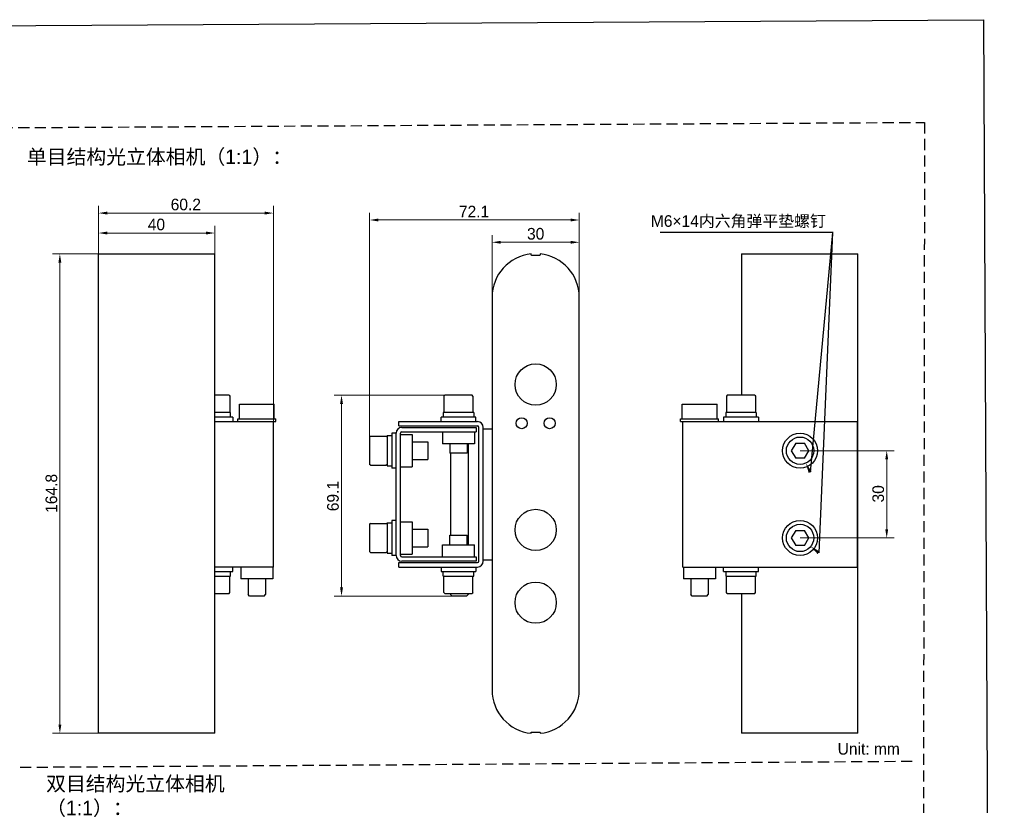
# Model space of a CAD drawing. Header units: millimetres. Extents: x 2329 to 5782, y 1296 to 2780.
# Tile 83 of 123: x 3701 to 4040, y 2509 to 2780. Entities that reach past the tile are written whole.
import ezdxf

# ---------------------------------------------------------------- set-up
doc = ezdxf.new("R2010")
doc.units = ezdxf.units.MM
doc.header["$LTSCALE"] = 0.3
doc.linetypes.add('DASHED', pattern=[19.05, 12.7, -6.35])
doc.layers.add('00-轮廓线', color=7, linetype='Continuous', lineweight=30)
doc.layers.add('AM_5', color=253, linetype='Continuous', lineweight=25)
for name, color, linetype in [('00_COMPONENTS', 7, 'Continuous'), ('50_ALL_DETAILS', 7, 'Continuous'), ('51__DRAFT_DIMS', 7, 'Continuous'), ('INTF_BLANK', 7, 'Continuous')]:
    doc.layers.add(name, color=color, linetype=linetype)
doc.styles.add('11', font='兰亭黑 GBK.TTF', dxfattribs={"height": 3})
doc.styles.add('尺寸值样式', font='兰亭黑 GBK.TTF', dxfattribs={"height": 4})
doc.dimstyles.new('1直线标注', dxfattribs={"dimtxt": 4, "dimasz": 3, "dimexe": 2.5, "dimexo": 0, "dimtad": 1, "dimdec": 1, "dimdsep": 46, "dimtxsty": '尺寸值样式', "dimcen": 0, "dimclrd": 8, "dimclre": 8, "dimclrt": 7, "dimadec": 0, "dimazin": 0, "dimtp": 0.001, "dimtm": 0.001, "dimtfac": 1, "dimtdec": 1, "dimtmove": 0, "dimatfit": 0, "dimldrblk": '_FILLED', "dimfxl": 1, "dimtolj": 1, "dimlwd": 15, "dimlwe": 15, "dimarcsym": 0})

# ---------------------------------------------------------------- blocks, each defined once
blk = doc.blocks.new('*D226')
at = {"layer": '51__DRAFT_DIMS', "color": 8, "lineweight": 15}
for p, q in [((3728.39, 2684.11), (3728.39, 2715.57)), ((3788.59, 2639.36), (3788.59, 2715.57)), ((3731.39, 2713.07), (3785.59, 2713.07))]:
    blk.add_line(p, q, dxfattribs=at)
at = {"layer": '51__DRAFT_DIMS', "color": 8}
for points in [[(3731.39, 2713.57), (3731.39, 2712.57), (3728.39, 2713.07)], [(3785.59, 2712.57), (3785.59, 2713.57), (3788.59, 2713.07)]]:
    blk.add_solid(points, dxfattribs=at)
at = {"layer": 'Defpoints', "color": 0}
for p in [(3788.59, 2713.07), (3728.39, 2684.11), (3788.59, 2639.36)]:
    blk.add_point(p, dxfattribs=at)
at = {"layer": '51__DRAFT_DIMS', "color": 7, "insert": (3758.43, 2718.03), "char_height": 4, "attachment_point": 2, "style": '尺寸值样式'}
blk.add_mtext('\\A1;60.2', dxfattribs=at)
blk = doc.blocks.new('_FILLED')
at = {"color": 0, "linetype": 'ByBlock'}
blk.add_solid([(0, 0), (-1, 0.17), (-1, -0.17)], dxfattribs=at)
blk = doc.blocks.new('*D227')
at = {"layer": '51__DRAFT_DIMS', "color": 8, "lineweight": 15}
for p, q in [((3821.62, 2636.06), (3821.62, 2713.2)), ((3893.72, 2684.11), (3893.72, 2713.2)), ((3824.62, 2710.7), (3890.72, 2710.7))]:
    blk.add_line(p, q, dxfattribs=at)
at = {"layer": '51__DRAFT_DIMS', "color": 8}
for points in [[(3824.62, 2711.2), (3824.62, 2710.2), (3821.62, 2710.7)], [(3890.72, 2710.2), (3890.72, 2711.2), (3893.72, 2710.7)]]:
    blk.add_solid(points, dxfattribs=at)
at = {"layer": 'Defpoints', "color": 0}
for p in [(3893.72, 2710.7), (3893.72, 2684.11), (3821.62, 2636.06)]:
    blk.add_point(p, dxfattribs=at)
at = {"layer": '51__DRAFT_DIMS', "color": 7, "insert": (3857.54, 2715.6), "char_height": 4, "attachment_point": 2, "style": '尺寸值样式'}
blk.add_mtext('\\A1;72.1', dxfattribs=at)
blk = doc.blocks.new('*D228')
at = {"layer": '51__DRAFT_DIMS', "color": 8, "lineweight": 15}
for p, q in [((3728.39, 2699.03), (3712.63, 2699.03)), ((3715.13, 2696.03), (3715.13, 2537.18)), ((3728.39, 2534.18), (3712.63, 2534.18))]:
    blk.add_line(p, q, dxfattribs=at)
at = {"layer": '51__DRAFT_DIMS', "color": 8}
for points in [[(3715.63, 2696.03), (3714.63, 2696.03), (3715.13, 2699.03)], [(3714.63, 2537.18), (3715.63, 2537.18), (3715.13, 2534.18)]]:
    blk.add_solid(points, dxfattribs=at)
at = {"layer": 'Defpoints', "color": 0}
for p in [(3728.39, 2699.03), (3715.13, 2534.18), (3728.39, 2534.18)]:
    blk.add_point(p, dxfattribs=at)
at = {"layer": '51__DRAFT_DIMS', "color": 7, "insert": (3710.2, 2616.68), "char_height": 4, "attachment_point": 2, "rotation": 90, "style": '尺寸值样式'}
blk.add_mtext('\\A1;164.8', dxfattribs=at)
blk = doc.blocks.new('*D229')
at = {"layer": '51__DRAFT_DIMS', "color": 8, "lineweight": 15}
for p, q in [((3863.72, 2684.11), (3863.72, 2705.53)), ((3893.72, 2684.11), (3893.72, 2705.53)), ((3866.72, 2703.03), (3890.72, 2703.03))]:
    blk.add_line(p, q, dxfattribs=at)
at = {"layer": '51__DRAFT_DIMS', "color": 8}
for points in [[(3866.72, 2703.53), (3866.72, 2702.53), (3863.72, 2703.03)], [(3890.72, 2702.53), (3890.72, 2703.53), (3893.72, 2703.03)]]:
    blk.add_solid(points, dxfattribs=at)
at = {"layer": 'Defpoints', "color": 0}
for p in [(3893.72, 2703.03), (3863.72, 2684.11), (3893.72, 2684.11)]:
    blk.add_point(p, dxfattribs=at)
at = {"layer": '51__DRAFT_DIMS', "color": 7, "insert": (3878.71, 2707.96), "char_height": 4, "attachment_point": 2, "style": '尺寸值样式'}
blk.add_mtext('\\A1;30', dxfattribs=at)
blk = doc.blocks.new('*D230')
at = {"layer": '51__DRAFT_DIMS', "color": 8, "lineweight": 15}
for p, q in [((3969.61, 2631.36), (4001.91, 2631.36)), ((3999.41, 2628.36), (3999.41, 2604.36)), ((3969.61, 2601.36), (4001.91, 2601.36))]:
    blk.add_line(p, q, dxfattribs=at)
at = {"layer": '51__DRAFT_DIMS', "color": 8}
for points in [[(3999.91, 2628.36), (3998.91, 2628.36), (3999.41, 2631.36)], [(3998.91, 2604.36), (3999.91, 2604.36), (3999.41, 2601.36)]]:
    blk.add_solid(points, dxfattribs=at)
at = {"layer": 'Defpoints', "color": 0}
for p in [(3969.61, 2631.36), (3969.61, 2601.36), (3999.41, 2601.36)]:
    blk.add_point(p, dxfattribs=at)
at = {"layer": '51__DRAFT_DIMS', "color": 7, "insert": (3994.47, 2616.53), "char_height": 4, "attachment_point": 2, "rotation": 90, "style": '尺寸值样式'}
blk.add_mtext('\\A1;\\A1;30', dxfattribs=at)
blk = doc.blocks.new('*D231')
at = {"layer": '51__DRAFT_DIMS', "color": 8, "lineweight": 15}
for p, q in [((3847.47, 2650.46), (3809.46, 2650.46)), ((3811.96, 2647.46), (3811.96, 2584.36)), ((3849.97, 2581.36), (3809.46, 2581.36))]:
    blk.add_line(p, q, dxfattribs=at)
at = {"layer": '51__DRAFT_DIMS', "color": 8}
for points in [[(3812.46, 2647.46), (3811.46, 2647.46), (3811.96, 2650.46)], [(3811.46, 2584.36), (3812.46, 2584.36), (3811.96, 2581.36)]]:
    blk.add_solid(points, dxfattribs=at)
at = {"layer": 'Defpoints', "color": 0}
for p in [(3847.47, 2650.46), (3811.96, 2581.36), (3849.97, 2581.36)]:
    blk.add_point(p, dxfattribs=at)
at = {"layer": '51__DRAFT_DIMS', "color": 7, "insert": (3807, 2615.75), "char_height": 4, "attachment_point": 2, "rotation": 90, "style": '尺寸值样式'}
blk.add_mtext('\\A1;69.1', dxfattribs=at)
blk = doc.blocks.new('*D232')
at = {"layer": '51__DRAFT_DIMS', "color": 8, "lineweight": 15}
for p, q in [((3728.39, 2684.11), (3728.39, 2708.72)), ((3768.39, 2684.11), (3768.39, 2708.72)), ((3731.39, 2706.22), (3765.39, 2706.22))]:
    blk.add_line(p, q, dxfattribs=at)
at = {"layer": '51__DRAFT_DIMS', "color": 8}
for points in [[(3731.39, 2706.72), (3731.39, 2705.72), (3728.39, 2706.22)], [(3765.39, 2705.72), (3765.39, 2706.72), (3768.39, 2706.22)]]:
    blk.add_solid(points, dxfattribs=at)
at = {"layer": 'Defpoints', "color": 0}
for p in [(3768.39, 2706.22), (3728.39, 2684.11), (3768.39, 2684.11)]:
    blk.add_point(p, dxfattribs=at)
at = {"layer": '51__DRAFT_DIMS', "color": 7, "insert": (3748.33, 2711.16), "char_height": 4, "attachment_point": 2, "style": '尺寸值样式'}
blk.add_mtext('\\A1;40', dxfattribs=at)

msp = doc.modelspace()

# ---------------------------------------------------------------- linework, layer by layer
at = {"linetype": 'DASHED'}
msp.add_lwpolyline([(3392.22792, 2740.6785), (4012.40702, 2744.27705), (4010.14051, 1329.65415), (3389.9614, 1326.05559)], close=True, dxfattribs=at)
at = {"layer": '00-轮廓线', "linetype": 'DASHED'}
msp.add_line((3701.44119, 2522.51065), (4009.84713, 2524.60222), dxfattribs=at)
at = {"layer": '00-轮廓线'}
msp.add_lwpolyline([(2748.71268, 2771.8538), (4032.71305, 2779.57929), (4039.83456, 1296.37358), (2746.31737, 1296.51209)], close=True, dxfattribs=at)
at = {"layer": '00_COMPONENTS', "color": 0}
for p, q in [((3773.29621, 2650.45646), (3768.39324, 2650.45646)), ((3773.29621, 2650.45631), (3773.59624, 2650.15626)), ((3773.5964, 2650.1561), (3773.5964, 2644.7568)), ((3776.84324, 2642.35646), (3776.84324, 2647.35646)), ((3776.84324, 2647.35646), (3788.84324, 2647.35646)), ((3788.84324, 2642.35646), (3788.84324, 2647.35646)), ((3847.1652, 2650.15641), (3847.1652, 2644.7565)), ((3847.16535, 2650.15626), (3847.46539, 2650.45631)), ((3856.865, 2650.45646), (3847.46539, 2650.45646)), ((3857.16504, 2650.15626), (3856.865, 2650.45631)), ((3857.1652, 2650.15641), (3857.1652, 2644.7565)), ((3929.05985, 2642.35646), (3929.05985, 2647.35646)), ((3929.05985, 2647.35646), (3941.05985, 2647.35646)), ((3941.05985, 2642.35646), (3941.05985, 2647.35646)), ((3944.30669, 2650.1561), (3944.30669, 2644.7568)), ((3944.60688, 2650.45631), (3944.30685, 2650.15626)), ((3954.0065, 2650.45646), (3944.60688, 2650.45646)), ((3954.0065, 2650.45631), (3954.30653, 2650.15626)), ((3954.30669, 2650.1561), (3954.30669, 2644.7568)), ((3773.84323, 2644.45646), (3768.39324, 2644.45646)), ((3773.29608, 2644.45646), (3773.59625, 2644.75665)), ((3846.9152, 2644.45646), (3846.9152, 2642.85646)), ((3857.4152, 2644.45646), (3846.9152, 2644.45646)), ((3847.46552, 2644.45646), (3847.16535, 2644.75665)), ((3856.86487, 2644.45646), (3857.16504, 2644.75665)), ((3857.4152, 2644.45646), (3857.4152, 2642.85646)), ((3944.05669, 2644.45646), (3944.05669, 2643.95545)), ((3954.5566, 2644.45646), (3944.05684, 2644.45646)), ((3944.60701, 2644.45646), (3944.30684, 2644.75665)), ((3954.00637, 2644.45646), (3954.30654, 2644.75665)), ((3954.55669, 2644.45646), (3954.55669, 2642.85646)), ((3774.5964, 2642.85646), (3768.39324, 2642.85646)), ((3768.39324, 2641.35646), (3781.06759, 2641.35646)), ((3774.5964, 2642.85646), (3774.5964, 2641.35646)), ((3776.34324, 2641.35646), (3776.34324, 2642.35646)), ((3776.34324, 2642.35646), (3789.34324, 2642.35646)), ((3781.06759, 2641.35646), (3784.6189, 2641.35646)), ((3784.6189, 2641.35646), (3788.59324, 2641.35646)), ((3788.59324, 2591.35646), (3788.59324, 2641.35646)), ((3788.59324, 2641.35646), (3789.34324, 2641.35646)), ((3789.34324, 2641.35646), (3789.34324, 2642.35646)), ((3831.7152, 2639.85646), (3831.7152, 2641.35646)), ((3831.7152, 2641.35646), (3858.7152, 2641.35646)), ((3846.1652, 2641.35646), (3846.1652, 2642.85646)), ((3858.1652, 2642.85646), (3846.1652, 2642.85646)), ((3858.1652, 2641.35646), (3858.1652, 2642.85646)), ((3928.55985, 2641.35646), (3928.55985, 2642.35646)), ((3928.55985, 2642.35646), (3941.55985, 2642.35646)), ((3928.55985, 2641.35646), (3929.30985, 2641.35646)), ((3929.30985, 2591.35646), (3929.30985, 2641.35646)), ((3929.30985, 2641.35646), (3989.30985, 2641.35646)), ((3941.55985, 2641.35646), (3941.55985, 2642.35646)), ((3943.30669, 2642.85646), (3943.30669, 2641.35646)), ((3955.30668, 2642.85646), (3943.3067, 2642.85646)), ((3955.30669, 2642.85646), (3955.30669, 2641.35646)), ((3989.30985, 2591.35646), (3989.30985, 2641.35646)), ((3829.2152, 2637.35646), (3829.2152, 2625.35646)), ((3830.7152, 2637.35646), (3829.2152, 2637.35646)), ((3830.7152, 2595.35646), (3830.7152, 2637.35646)), ((3831.7152, 2639.85646), (3858.7152, 2639.85646)), ((3832.2152, 2595.35646), (3832.2152, 2637.35646)), ((3832.7152, 2639.35646), (3858.2152, 2639.35646)), ((3832.7152, 2637.85646), (3858.2152, 2637.85646)), ((3846.6407, 2637.85646), (3846.6407, 2633.76706)), ((3857.6897, 2637.85646), (3857.6897, 2633.76706)), ((3858.2152, 2639.35646), (3858.2152, 2637.85646)), ((3859.2152, 2593.35646), (3859.2152, 2639.35646)), ((3860.7152, 2593.35646), (3860.7152, 2639.35646)), ((3860.7152, 2638.85646), (3863.7152, 2638.85646)), ((3821.6152, 2636.05627), (3821.6152, 2626.65665)), ((3821.9154, 2636.3563), (3821.61535, 2636.05627)), ((3821.91524, 2636.35646), (3827.31516, 2636.35646)), ((3827.6152, 2636.05614), (3827.31501, 2636.35631)), ((3827.6152, 2636.60646), (3827.6152, 2626.10646)), ((3827.6152, 2636.60646), (3829.2152, 2636.60646)), ((3832.2152, 2636.88096), (3836.3046, 2636.88096)), ((3836.3046, 2636.88096), (3836.3046, 2625.83196)), ((3836.3046, 2634.35646), (3841.6152, 2634.35646)), ((3841.6152, 2634.35646), (3841.6152, 2628.35646)), ((3857.6897, 2633.76706), (3846.6407, 2633.76706)), ((3849.1652, 2633.76706), (3849.1652, 2630.45646)), ((3855.1652, 2633.76706), (3855.1652, 2630.45646)), ((3855.4652, 2633.76706), (3855.4652, 2598.94586)), ((3968.10874, 2633.95646), (3966.60763, 2631.35646)), ((3968.10874, 2633.95646), (3971.11096, 2633.95646)), ((3972.61207, 2631.35646), (3971.11096, 2633.95646)), ((3855.1652, 2630.45646), (3849.1652, 2630.45646)), ((3849.4652, 2630.45646), (3849.4652, 2602.25646)), ((3966.60763, 2631.35646), (3968.10874, 2628.75646)), ((3971.11096, 2628.75646), (3972.61207, 2631.35646)), ((3836.3046, 2628.35646), (3841.6152, 2628.35646)), ((3971.11096, 2628.75646), (3968.10874, 2628.75646)), ((3821.9154, 2626.35662), (3821.61535, 2626.65665)), ((3821.91524, 2626.35646), (3827.31516, 2626.35646)), ((3827.6152, 2626.65678), (3827.31501, 2626.35661)), ((3827.6152, 2626.10646), (3829.2152, 2626.10646)), ((3830.7152, 2625.35646), (3829.2152, 2625.35646)), ((3832.2152, 2625.83196), (3836.3046, 2625.83196)), ((3827.6152, 2606.60646), (3827.6152, 2596.10646)), ((3827.6152, 2606.60646), (3829.2152, 2606.60646)), ((3829.2152, 2607.35646), (3829.2152, 2595.35646)), ((3830.7152, 2607.35646), (3829.2152, 2607.35646)), ((3832.2152, 2606.88096), (3836.3046, 2606.88096)), ((3836.3046, 2606.88096), (3836.3046, 2595.83196)), ((3821.6152, 2606.05627), (3821.6152, 2596.65665)), ((3821.9154, 2606.3563), (3821.61535, 2606.05627)), ((3821.91524, 2606.35646), (3827.31516, 2606.35646)), ((3827.6152, 2606.05614), (3827.31501, 2606.35631)), ((3836.3046, 2604.35646), (3841.6152, 2604.35646)), ((3841.6152, 2604.35646), (3841.6152, 2598.35646)), ((3968.10874, 2603.95646), (3966.60763, 2601.35646)), ((3968.10874, 2603.95646), (3971.11096, 2603.95646)), ((3972.61207, 2601.35646), (3971.11096, 2603.95646)), ((3849.1652, 2602.25646), (3855.1652, 2602.25646)), ((3849.1652, 2598.94586), (3849.1652, 2602.25646)), ((3855.1652, 2598.94586), (3855.1652, 2602.25646)), ((3966.60763, 2601.35646), (3968.10874, 2598.75646)), ((3971.11096, 2598.75646), (3972.61207, 2601.35646)), ((3821.9154, 2596.35662), (3821.61535, 2596.65665)), ((3827.6152, 2596.65678), (3827.31501, 2596.35661)), ((3836.3046, 2598.35646), (3841.6152, 2598.35646)), ((3846.6407, 2598.94586), (3857.6897, 2598.94586)), ((3846.6407, 2594.85646), (3846.6407, 2598.94586)), ((3857.6897, 2594.85646), (3857.6897, 2598.94586)), ((3971.11096, 2598.75646), (3968.10874, 2598.75646)), ((3821.91524, 2596.35646), (3827.31516, 2596.35646)), ((3827.6152, 2596.10646), (3829.2152, 2596.10646)), ((3830.7152, 2595.35646), (3829.2152, 2595.35646)), ((3832.2152, 2595.83196), (3836.3046, 2595.83196)), ((3832.7152, 2594.85646), (3858.2152, 2594.85646)), ((3858.2152, 2593.35646), (3832.7152, 2593.35646)), ((3858.2152, 2594.85646), (3858.2152, 2593.35646)), ((3860.7152, 2593.85646), (3863.7152, 2593.85646)), ((3788.59324, 2591.35646), (3768.39324, 2591.35646)), ((3768.39324, 2589.85646), (3774.5964, 2589.85646)), ((3774.5964, 2589.85646), (3774.5964, 2591.35646)), ((3777.31874, 2591.35646), (3777.31874, 2587.26706)), ((3788.36774, 2591.35646), (3788.36774, 2587.26706)), ((3831.7152, 2592.85646), (3858.7152, 2592.85646)), ((3831.7152, 2591.35646), (3831.7152, 2592.85646)), ((3831.7152, 2591.35646), (3858.7152, 2591.35646)), ((3846.1652, 2591.35646), (3846.1652, 2589.85646)), ((3846.1652, 2589.85646), (3858.1652, 2589.85646)), ((3846.9152, 2588.25646), (3846.9152, 2589.85646)), ((3857.4152, 2588.25646), (3857.4152, 2589.85646)), ((3858.1652, 2591.35646), (3858.1652, 2589.85646)), ((3929.30985, 2591.35646), (3989.30985, 2591.35646)), ((3929.53535, 2591.35646), (3929.53535, 2587.26706)), ((3940.58435, 2591.35646), (3940.58435, 2587.26706)), ((3943.30669, 2589.85646), (3943.30669, 2591.35646)), ((3943.3067, 2589.85646), (3955.30668, 2589.85646)), ((3954.55669, 2588.25646), (3954.55669, 2589.85646)), ((3955.30669, 2589.85646), (3955.30669, 2591.35646)), ((3768.39324, 2588.25646), (3773.84626, 2588.25646)), ((3773.29608, 2588.25646), (3773.59625, 2587.95627)), ((3773.5964, 2582.55683), (3773.5964, 2587.95612)), ((3773.8464, 2588.25646), (3773.8464, 2588.75747)), ((3788.36774, 2587.26706), (3777.31874, 2587.26706)), ((3779.84324, 2587.26706), (3779.84324, 2581.85646)), ((3785.84324, 2587.26706), (3785.84324, 2581.85646)), ((3846.9152, 2588.25646), (3857.4152, 2588.25646)), ((3847.1652, 2582.55651), (3847.1652, 2587.95642)), ((3847.46552, 2588.25646), (3847.16535, 2587.95627)), ((3856.86487, 2588.25646), (3857.16504, 2587.95627)), ((3857.1652, 2582.55651), (3857.1652, 2587.95642)), ((3940.58435, 2587.26706), (3929.53535, 2587.26706)), ((3932.05985, 2587.26706), (3932.05985, 2581.85646)), ((3938.05985, 2587.26706), (3938.05985, 2581.85646)), ((3944.05986, 2588.25646), (3954.5566, 2588.25646)), ((3944.30669, 2582.55683), (3944.30669, 2587.95612)), ((3944.60701, 2588.25646), (3944.30684, 2587.95627)), ((3954.00637, 2588.25646), (3954.30654, 2587.95627)), ((3954.30669, 2582.55683), (3954.30669, 2587.95612)), ((3768.39324, 2582.25646), (3773.29621, 2582.25646)), ((3773.29621, 2582.25661), (3773.59624, 2582.55667)), ((3780.34324, 2581.35646), (3779.84324, 2581.85646)), ((3785.34324, 2581.35646), (3780.34324, 2581.35646)), ((3785.34324, 2581.35646), (3785.84324, 2581.85646)), ((3847.16535, 2582.55667), (3847.46539, 2582.25661)), ((3847.46539, 2582.25646), (3856.865, 2582.25646)), ((3849.4652, 2582.25646), (3849.4652, 2581.85646)), ((3849.9652, 2581.35646), (3849.4652, 2581.85646)), ((3854.965, 2581.35646), (3849.96539, 2581.35646)), ((3854.9652, 2581.35646), (3855.4652, 2581.85646)), ((3855.4652, 2582.25646), (3855.4652, 2581.85646)), ((3857.16504, 2582.55667), (3856.865, 2582.25661)), ((3932.55985, 2581.35646), (3932.05985, 2581.85646)), ((3937.55985, 2581.35646), (3932.55985, 2581.35646)), ((3937.55985, 2581.35646), (3938.05985, 2581.85646)), ((3944.60688, 2582.25661), (3944.30685, 2582.55667)), ((3944.60688, 2582.25646), (3954.0065, 2582.25646)), ((3954.0065, 2582.25661), (3954.30653, 2582.55667))]:
    msp.add_line(p, q, dxfattribs=at)
for centre, radius in [((3969.60985, 2631.35646), 6), ((3969.60985, 2631.35646), 4.69981), ((3969.60985, 2601.35646), 6), ((3969.60985, 2601.35646), 4.69981)]:
    msp.add_circle(centre, radius, dxfattribs=at)
for centre, radius, start, end in [((3858.7152, 2639.35646), 2, 0, 90), ((3832.7152, 2637.35646), 2, 90, 180), ((3832.7152, 2637.35646), 0.5, 90, 180), ((3858.7152, 2639.35646), 0.5, 0, 90), ((3832.7152, 2595.35646), 2, 180, 270), ((3832.7152, 2595.35646), 0.5, 180, 270), ((3858.7152, 2593.35646), 2, 270, 0), ((3858.7152, 2593.35646), 0.5, 270, 0)]:
    msp.add_arc(centre, radius, start, end, dxfattribs=at)
for centre, start_param, end_param in [((3768.5964, 2643.95545), 4.636124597, 4.747129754), ((3949.30669, 2643.95545), 1.570796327, 1.64706071), ((3768.5964, 2588.75747), -1.570796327, -1.494531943), ((3949.30669, 2588.75747), 1.494531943, 1.6055371)]:
    msp.add_ellipse(centre, major_axis=(0, 14.42426), ratio=0.363970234, start_param=start_param, end_param=end_param, dxfattribs=at)
at = {"layer": 'AM_5'}
for p, q in [((3980.97203, 2706.34254), (3921.51203, 2706.34254)), ((3980.71877, 2706.34254), (3973.09729, 2623.93524)), ((3980.71877, 2706.34254), (3976.03099, 2596.25688))]:
    msp.add_line(p, q, dxfattribs=at)
at = {"layer": 'AM_5', "linetype": 'Continuous'}
for points in [[(3973.62524, 2624.18333), (3972.56935, 2623.68714), (3971.60871, 2627.10291)], [(3976.39377, 2596.71368), (3975.66821, 2595.80008), (3973.29019, 2598.43358)]]:
    msp.add_trace(points, dxfattribs=at)
at = {"layer": 'INTF_BLANK', "color": 0}
for p, q in [((3728.39324, 2534.18165), (3728.39324, 2699.03127)), ((3728.39324, 2699.03127), (3768.39324, 2699.03127)), ((3768.39324, 2534.18165), (3768.39324, 2699.03127)), ((3877.2152, 2698.60646), (3877.2152, 2699.03127)), ((3877.3152, 2698.60646), (3877.2152, 2698.60646)), ((3877.3152, 2698.60646), (3880.2152, 2698.60646)), ((3880.2152, 2699.03127), (3880.2152, 2698.72646)), ((3880.2152, 2698.60646), (3880.2152, 2698.72646)), ((3949.50985, 2699.03127), (3949.50985, 2650.45646)), ((3949.50985, 2699.03127), (3989.50985, 2699.03127)), ((3989.50985, 2534.18165), (3989.50985, 2699.03127)), ((3863.7152, 2684.10646), (3863.7152, 2549.10646)), ((3893.7152, 2549.10646), (3893.7152, 2684.10646)), ((3949.50985, 2582.25646), (3949.50985, 2534.18165)), ((3768.39324, 2534.18165), (3728.39324, 2534.18165)), ((3877.2152, 2534.60646), (3877.3152, 2534.60646)), ((3877.2152, 2534.18165), (3877.2152, 2534.60646)), ((3877.3152, 2534.60646), (3880.2152, 2534.60646)), ((3880.2152, 2534.48646), (3880.2152, 2534.60646)), ((3880.2152, 2534.48646), (3880.2152, 2534.18165)), ((3989.50985, 2534.18165), (3949.50985, 2534.18165))]:
    msp.add_line(p, q, dxfattribs=at)
for centre, radius in [((3878.7152, 2654.10646), 7.1), ((3873.9152, 2640.80646), 1.9), ((3883.5152, 2640.80646), 1.9), ((3878.7152, 2604.10646), 7.1), ((3878.7152, 2579.10646), 7.1)]:
    msp.add_circle(centre, radius, dxfattribs=at)
for centre, start, end in [((3878.7152, 2684.10646), 95.7391705, 180), ((3878.7152, 2684.10646), 0, 84.2608295), ((3878.7152, 2549.10646), 180, 264.2608295), ((3878.7152, 2549.10646), 275.7391705, 0)]:
    msp.add_arc(centre, 15, start, end, dxfattribs=at)

# ---------------------------------------------------------------- texts
at = {"layer": '00-轮廓线', "char_height": 5, "attachment_point": 1, "style": '11'}
for s, insert, width in [('单目结构光立体相机（1:1）：', (3703.78182, 2734.93662), 94.6240656), ('双目结构光立体相机（1:1）：', (3710.39966, 2519.35416), 85.8446968)]:
    msp.add_mtext(s, dxfattribs=dict(at, insert=insert, width=width))
at = {"layer": '50_ALL_DETAILS', "insert": (3982.5287, 2530.84132), "char_height": 4, "width": 35.5347167, "attachment_point": 1, "line_spacing_factor": 0.9, "style": '尺寸值样式'}
msp.add_mtext('Unit: mm', dxfattribs=at)
at = {"layer": 'AM_5', "color": 2, "insert": (3918.31819, 2707.8621), "char_height": 4, "attachment_point": 7, "style": '尺寸值样式'}
msp.add_mtext('{\\fFZLanTingHei-R-GBK|b0|i0|c134|p2;\\C0;M6×14内六角弹平垫螺钉}', dxfattribs=at)

# ---------------------------------------------------------------- dimensions: what is measured, and where the dimension line sits
at = {"layer": '51__DRAFT_DIMS', "color": 0}
for base, p1, p2, picture, middle in [((3788.59324, 2713.0709), (3728.39324, 2684.10646), (3788.59324, 2639.35646), '*D226', (3758.42586, 2713.0709)), ((3893.7152, 2710.6997), (3821.61535, 2636.05627), (3893.7152, 2684.10646), '*D227', (3857.53929, 2710.6997)), ((3768.39324, 2706.22056), (3728.39324, 2684.10646), (3768.39324, 2684.10646), '*D232', (3748.33172, 2706.22056)), ((3893.7152, 2703.02513), (3863.7152, 2684.10646), (3893.7152, 2684.10646), '*D229', (3878.70641, 2703.02513))]:
    dim = msp.add_linear_dim(base=base, p1=p1, p2=p2, dimstyle='1直线标注', override={"dimtxsty": '尺寸值样式'}, dxfattribs=at)
    dim.commit()
    dim.dimension.update_dxf_attribs({"geometry": picture, "text_midpoint": middle, "dimtype": 160})
for base, p1, p2, picture, middle in [((3715.13422, 2534.18165), (3728.39324, 2699.03127), (3728.39324, 2534.18165), '*D228', (3715.13422, 2616.67971)), ((3811.96351, 2581.35646), (3847.46539, 2650.45631), (3849.9652, 2581.35646), '*D231', (3811.96351, 2615.75111))]:
    dim = msp.add_linear_dim(base=base, p1=p1, p2=p2, angle=270, dimstyle='1直线标注', override={"dimtxsty": '尺寸值样式'}, dxfattribs=at)
    dim.commit()
    dim.dimension.update_dxf_attribs({"geometry": picture, "text_midpoint": middle, "dimtype": 160})
dim = msp.add_linear_dim(base=(3999.40995, 2601.35646), p1=(3969.60985, 2631.35646), p2=(3969.60985, 2601.35646), angle=270, text='\\A1;<>', dimstyle='1直线标注', override={"dimtxsty": '尺寸值样式'}, dxfattribs=at)
dim.commit()
dim.dimension.update_dxf_attribs({"geometry": '*D230', "text_midpoint": (3999.40995, 2616.52724), "dimtype": 160})

doc.saveas('drawing.dxf')
